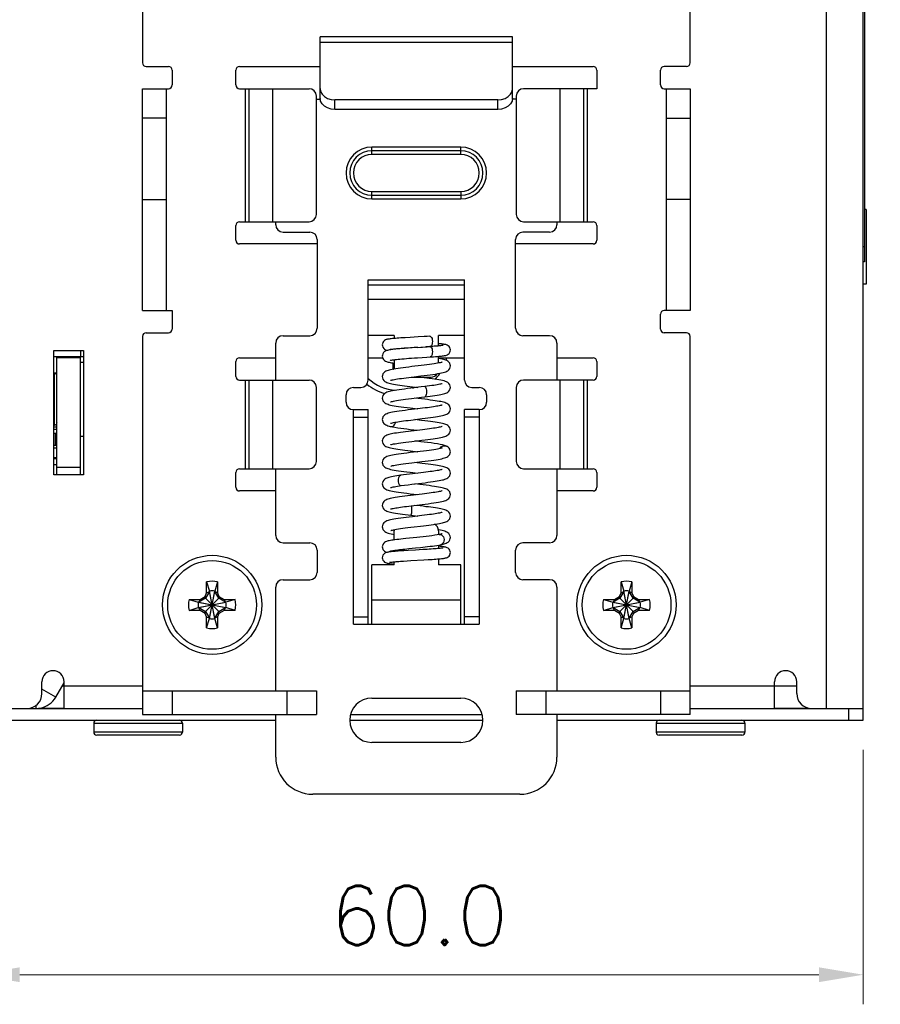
# Model space of a CAD drawing. Header units: inches. Extents: x 0 to 420, y 0 to 297.
# Tile 2 of 10: x 51 to 109, y 67 to 134. Entities that reach past the tile are written whole.
import ezdxf

# ---------------------------------------------------------------- set-up
doc = ezdxf.new("R2010")
doc.units = ezdxf.units.IN
doc.header["$MEASUREMENT"] = 0
doc.layers.add('Dimension', color=2, linetype='Continuous', lineweight=9)
doc.styles.add('ROMANS', font='romans')
doc.dimstyles.new('yutana', dxfattribs={"dimscale": 2, "dimtxt": 2, "dimasz": 1.5, "dimexe": 1, "dimexo": 1, "dimgap": 1, "dimtad": 1, "dimdec": 1, "dimzin": 0, "dimdsep": 46, "dimtxsty": 'ROMANS', "dimcen": 0, "dimadec": 0, "dimazin": 0, "dimtp": 0.01, "dimtm": 0.01, "dimtfac": 1, "dimtdec": 1, "dimtmove": 0, "dimatfit": 3, "dimfxl": 1, "dimtolj": 1, "dimtzin": 0, "dimlwd": 0, "dimlwe": 0, "dimarcsym": 0})

# ---------------------------------------------------------------- blocks, each defined once
blk = doc.blocks.new('*D1')
at = {"layer": 'Defpoints', "color": 0}
for p in [(48.199, 86.5), (108.199, 86.5), (108.199, 69.296)]:
    blk.add_point(p, dxfattribs=at)
at = {"layer": 'Dimension', "color": 0, "lineweight": 0}
for p, q in [((48.199, 84.5), (48.199, 67.296)), ((108.199, 84.5), (108.199, 67.296)), ((51.199, 69.296), (105.199, 69.296))]:
    blk.add_line(p, q, dxfattribs=at)
at = {"layer": 'Dimension', "color": 0}
for points in [[(51.199, 69.796), (51.199, 68.796), (48.199, 69.296)], [(105.199, 69.796), (105.199, 68.796), (108.199, 69.296)]]:
    blk.add_solid(points, dxfattribs=at)
at = {"layer": 'Dimension', "color": 0, "insert": (78.199, 73.296), "char_height": 4, "attachment_point": 5, "style": 'ROMANS'}
blk.add_mtext('\\A1;60.0', dxfattribs=at)
blk = doc.blocks.new('*D2')
at = {"layer": 'Defpoints', "color": 0}
for p in [(108.199, 210.5), (108.199, 86.5), (124.179, 86.5)]:
    blk.add_point(p, dxfattribs=at)
at = {"layer": 'Dimension', "color": 0, "lineweight": 0}
for p, q in [((110.199, 210.5), (126.179, 210.5)), ((124.179, 207.5), (124.179, 89.5)), ((110.199, 86.5), (126.179, 86.5))]:
    blk.add_line(p, q, dxfattribs=at)
at = {"layer": 'Dimension', "color": 0}
for points in [[(123.679, 207.5), (124.679, 207.5), (124.179, 210.5)], [(123.679, 89.5), (124.679, 89.5), (124.179, 86.5)]]:
    blk.add_solid(points, dxfattribs=at)
at = {"layer": 'Dimension', "color": 0, "insert": (120.179, 148.5), "char_height": 4, "attachment_point": 5, "rotation": 90, "style": 'ROMANS'}
blk.add_mtext('\\A1;124.0', dxfattribs=at)

msp = doc.modelspace()

# ---------------------------------------------------------------- linework, layer by layer
at = {"color": 7, "linetype": 'Continuous'}
for p, q in [((108.199, 86.5), (108.199, 210.5)), ((105.699, 209.7), (105.699, 87.3)), ((108.274, 181), (108.274, 117.5)), ((59.499, 158.75), (59.499, 130.95)), ((96.499, 130.95), (96.499, 158.75)), ((84.499, 132.697), (71.499, 132.697)), ((71.499, 129.203), (71.499, 132.697)), ((84.499, 129.203), (84.499, 132.697)), ((71.499, 132.339), (84.499, 132.339)), ((59.749, 130.7), (61.249, 130.7)), ((66.049, 130.7), (71.499, 130.7)), ((84.499, 130.7), (89.949, 130.7)), ((96.249, 130.7), (94.749, 130.7)), ((61.499, 130.45), (61.499, 129.45)), ((65.799, 129.45), (65.799, 130.45)), ((90.199, 130.45), (90.199, 129.2)), ((94.499, 129.45), (94.499, 130.45)), ((59.499, 114.2), (59.499, 129.2)), ((59.499, 129.2), (61.249, 129.2)), ((61.099, 129.2), (61.099, 114.2)), ((66.049, 129.2), (70.749, 129.2)), ((66.456, 120.2), (66.456, 129.2)), ((66.714, 120.2), (66.714, 129.2)), ((68.307, 120.2), (68.307, 129.2)), ((71.499, 128.56), (71.499, 129.203)), ((84.499, 128.5), (84.499, 129.203)), ((90.199, 129.2), (85.249, 129.2)), ((87.69, 129.2), (87.69, 120.2)), ((89.283, 129.2), (89.283, 120.2)), ((89.541, 129.2), (89.541, 120.2)), ((94.749, 129.2), (96.499, 129.2)), ((94.899, 114.2), (94.899, 129.2)), ((96.499, 129.2), (96.499, 114.2)), ((71.249, 120.7), (71.249, 128.7)), ((71.249, 128.5), (71.499, 128.5)), ((71.499, 128.539), (71.499, 128.5)), ((84.749, 128.5), (84.499, 128.5)), ((84.749, 128.7), (84.749, 120.7)), ((83.499, 128.437), (72.499, 128.437)), ((72.499, 127.794), (72.499, 128.437)), ((83.499, 127.794), (83.499, 128.437)), ((61.099, 127.2), (59.499, 127.2)), ((83.499, 127.794), (72.499, 127.794)), ((94.899, 127.2), (96.499, 127.2)), ((80.999, 125.25), (74.999, 125.25)), ((74.999, 124.75), (74.999, 125.25)), ((80.999, 124.75), (80.999, 125.25)), ((80.999, 125), (74.999, 125)), ((80.999, 124.75), (74.999, 124.75)), ((74.999, 122.25), (80.999, 122.25)), ((74.999, 121.75), (74.999, 122.25)), ((74.999, 122), (80.999, 122)), ((80.999, 122.25), (80.999, 121.75)), ((59.499, 121.7), (61.099, 121.7)), ((74.999, 121.75), (80.999, 121.75)), ((96.499, 121.7), (94.899, 121.7)), ((108.399, 121.026), (108.274, 121.024)), ((108.399, 121.026), (108.399, 115.974)), ((65.799, 118.95), (65.799, 119.95)), ((66.049, 120.2), (70.749, 120.2)), ((68.499, 120), (68.499, 120.2)), ((85.249, 120.2), (89.949, 120.2)), ((87.499, 120.2), (87.499, 120)), ((90.199, 119.95), (90.199, 118.95)), ((68.999, 119.5), (70.799, 119.5)), ((86.999, 119.5), (85.199, 119.5)), ((71.299, 118.7), (66.049, 118.7)), ((71.299, 119), (71.299, 113)), ((84.699, 113), (84.699, 119)), ((89.949, 118.7), (84.699, 118.7)), ((108.274, 118.5), (108.199, 118.5)), ((108.274, 117.5), (108.199, 117.5)), ((74.749, 116.267), (81.249, 116.267)), ((74.749, 109.5), (74.749, 116.267)), ((74.749, 115.929), (81.249, 115.929)), ((81.249, 109.5), (81.249, 116.267)), ((108.399, 115.974), (108.199, 115.977)), ((74.749, 114.964), (81.249, 114.964)), ((59.499, 114.2), (61.499, 114.2)), ((61.499, 114.2), (61.499, 112.95)), ((94.499, 112.95), (94.499, 113.95)), ((96.499, 114.2), (94.749, 114.2)), ((59.749, 112.7), (61.249, 112.7)), ((68.999, 112.5), (70.799, 112.5)), ((76.499, 112.501), (74.749, 112.501)), ((76.499, 112.501), (76.499, 112.31)), ((81.249, 112.501), (79.499, 112.501)), ((79.499, 111.805), (79.499, 112.501)), ((86.999, 112.5), (85.199, 112.5)), ((96.249, 112.7), (94.749, 112.7)), ((59.499, 112.45), (59.499, 86.9)), ((68.499, 109.5), (68.499, 112)), ((77.573, 112.382), (77.244, 112.362)), ((87.499, 112), (87.499, 109.5)), ((96.499, 86.9), (96.499, 112.45)), ((53.499, 111.5), (55.499, 111.5)), ((53.499, 103.1), (53.499, 111.5)), ((55.299, 111.5), (55.299, 111.1)), ((55.499, 111.5), (55.499, 103.1)), ((76.499, 111.608), (76.499, 111.583)), ((76.984, 111.646), (77.207, 111.66)), ((77.207, 111.66), (77.453, 111.675)), ((77.453, 111.675), (77.719, 111.691)), ((77.719, 111.691), (78.308, 111.724)), ((78.098, 111.71), (78.72, 111.749)), ((78.308, 111.724), (78.624, 111.743)), ((78.914, 111.761), (78.649, 111.744)), ((78.785, 111.753), (78.923, 111.762)), ((78.914, 111.761), (78.942, 111.758)), ((79.106, 111.774), (78.923, 111.762)), ((78.942, 111.765), (78.923, 111.762)), ((53.499, 111.1), (55.499, 111.1)), ((53.699, 103.1), (53.699, 111.1)), ((55.299, 111), (53.699, 111)), ((55.299, 103.1), (55.299, 111.1)), ((55.299, 110.7), (55.499, 110.7)), ((65.799, 109.75), (65.799, 110.75)), ((66.049, 111), (68.499, 111)), ((74.749, 111), (75.723, 111)), ((76.429, 110.243), (76.429, 110.652)), ((76.499, 110.88), (76.499, 110.243)), ((78.067, 111.008), (78.718, 111.049)), ((78.718, 111.049), (79.032, 111.069)), ((79.499, 110.649), (79.499, 111.104)), ((79.499, 111), (81.249, 111)), ((87.499, 111), (89.949, 111)), ((90.199, 110.75), (90.199, 109.75)), ((53.699, 109.975), (53.499, 109.975)), ((53.499, 109.95), (53.549, 109.95)), ((53.549, 106.451), (53.549, 109.95)), ((76.429, 110.243), (76.499, 110.48)), ((76.621, 110.263), (76.487, 110.241)), ((78.322, 110.481), (77.696, 110.406)), ((66.049, 109.5), (70.749, 109.5)), ((66.456, 103.5), (66.456, 109.5)), ((66.714, 103.5), (66.714, 109.5)), ((68.307, 103.5), (68.307, 109.5)), ((77.652, 109.701), (78.999, 109.701)), ((77.683, 109.705), (78.313, 109.779)), ((89.949, 109.5), (85.249, 109.5)), ((87.69, 109.5), (87.69, 103.5)), ((89.283, 109.5), (89.283, 103.5)), ((89.541, 109.5), (89.541, 103.5)), ((71.249, 104), (71.249, 109)), ((73.749, 109), (74.249, 109)), ((78.335, 109.032), (77.616, 108.947)), ((77.731, 109.049), (78.104, 109.005)), ((78.571, 109.061), (78.335, 109.032)), ((81.749, 109), (82.249, 109)), ((84.749, 109), (84.749, 104)), ((73.249, 108), (73.249, 108.5)), ((77.67, 108.253), (78.356, 108.335)), ((78.357, 108.225), (77.893, 108.28)), ((78.356, 108.335), (78.578, 108.362)), ((82.749, 108.5), (82.749, 108)), ((73.749, 107.5), (74.749, 107.5)), ((73.749, 93), (73.749, 107.5)), ((74.749, 93), (74.749, 107.5)), ((78.252, 107.572), (77.662, 107.502)), ((82.249, 107.5), (81.249, 107.5)), ((81.249, 93), (81.249, 107.5)), ((82.249, 107.5), (82.249, 93)), ((73.749, 107), (74.749, 107)), ((77.622, 106.797), (78.398, 106.89)), ((78.358, 106.775), (77.893, 106.83)), ((82.249, 107), (81.249, 107)), ((53.499, 106.451), (53.549, 106.451)), ((53.699, 106.322), (53.499, 106.322)), ((53.699, 106.165), (53.499, 106.165)), ((53.499, 105.902), (53.699, 105.902)), ((53.599, 105.902), (53.599, 105.102)), ((76.24, 106.368), (76.24, 106.368)), ((78.231, 106.12), (77.655, 106.051)), ((55.299, 105.7), (55.499, 105.7)), ((77.705, 105.357), (78.372, 105.437)), ((53.499, 105.102), (53.699, 105.102)), ((53.699, 104.895), (53.499, 104.895)), ((78.258, 104.673), (77.579, 104.592)), ((80.027, 105.031), (80.028, 105.031)), ((53.699, 104.25), (53.499, 104.25)), ((53.499, 104.2), (53.699, 104.2)), ((77.697, 103.906), (78.373, 103.987)), ((53.499, 103.798), (53.699, 103.798)), ((53.699, 103.6), (55.299, 103.6)), ((65.799, 102.25), (65.799, 103.25)), ((66.049, 103.5), (70.749, 103.5)), ((68.499, 99), (68.499, 103.5)), ((78.302, 103.228), (77.736, 103.161)), ((85.249, 103.5), (89.949, 103.5)), ((87.499, 103.5), (87.499, 99)), ((90.199, 103.25), (90.199, 102.25)), ((55.499, 103.1), (53.499, 103.1)), ((77.685, 102.455), (78.377, 102.537)), ((68.499, 102), (66.049, 102)), ((78.226, 102.44), (77.893, 102.48)), ((89.949, 102), (87.499, 102)), ((78.384, 101.788), (77.607, 101.696)), ((77.653, 101.001), (78.395, 101.089)), ((77.626, 100.362), (78.104, 100.305)), ((76.499, 98.69), (76.499, 99.3)), ((79.499, 99.3), (79.499, 99.057)), ((78.039, 98.86), (77.278, 98.781)), ((79.538, 99.057), (79.538, 99.057)), ((68.999, 98.5), (70.799, 98.5)), ((71.299, 98), (71.299, 96.5)), ((76.499, 97.914), (76.499, 97.986)), ((77.446, 97.979), (77.149, 97.961)), ((77.22, 98.074), (77.495, 98.103)), ((77.495, 98.103), (77.948, 98.15)), ((77.948, 98.15), (78.27, 98.184)), ((78.738, 98.055), (78.434, 98.037)), ((79.499, 98.342), (79.499, 98.11)), ((84.699, 96.5), (84.699, 98)), ((86.999, 98.5), (85.199, 98.5)), ((76.499, 97), (76.499, 97.213)), ((76.924, 97.246), (77.14, 97.26)), ((77.14, 97.26), (77.378, 97.275)), ((77.378, 97.275), (77.637, 97.291)), ((77.637, 97.291), (78.507, 97.341)), ((78.507, 97.341), (78.798, 97.358)), ((79.499, 97.408), (79.499, 97)), ((76.499, 97), (74.999, 97)), ((74.999, 93), (74.999, 97)), ((80.999, 97), (79.499, 97)), ((80.999, 93), (80.999, 97)), ((68.999, 96), (70.799, 96)), ((86.999, 96), (85.199, 96)), ((64.014, 95.195), (63.754, 94.745)), ((63.829, 95.857), (64.014, 95.232)), ((63.829, 95.117), (63.829, 95.857)), ((63.829, 95.117), (64.014, 95.195)), ((64.384, 93.368), (64.014, 95.232)), ((64.014, 95.232), (64.014, 95.195)), ((64.014, 93.368), (64.384, 95.232)), ((64.384, 93.405), (64.014, 95.195)), ((64.014, 93.405), (64.384, 95.195)), ((64.569, 95.857), (64.384, 95.232)), ((64.384, 95.195), (64.384, 95.232)), ((64.569, 95.117), (64.384, 95.195)), ((64.644, 94.745), (64.384, 95.195)), ((64.569, 95.857), (64.569, 95.117)), ((68.499, 88.5), (68.499, 95.5)), ((87.499, 95.5), (87.499, 88.5)), ((92.014, 95.195), (91.754, 94.745)), ((91.829, 95.857), (92.014, 95.232)), ((91.829, 95.117), (91.829, 95.857)), ((91.829, 95.117), (92.014, 95.195)), ((92.384, 93.368), (92.014, 95.232)), ((92.014, 95.232), (92.014, 95.195)), ((92.014, 93.368), (92.384, 95.232)), ((92.384, 93.405), (92.014, 95.195)), ((92.014, 93.405), (92.384, 95.195)), ((92.569, 95.857), (92.384, 95.232)), ((92.384, 95.195), (92.384, 95.232)), ((92.569, 95.117), (92.384, 95.195)), ((92.644, 94.745), (92.384, 95.195)), ((92.569, 95.857), (92.569, 95.117)), ((62.642, 94.67), (63.267, 94.485)), ((62.642, 94.67), (63.382, 94.67)), ((63.754, 94.745), (63.304, 94.485)), ((63.382, 94.67), (63.304, 94.485)), ((63.382, 94.67), (63.735, 94.874)), ((63.735, 94.874), (63.829, 95.117)), ((63.735, 94.874), (63.754, 94.745)), ((64.644, 93.855), (63.754, 94.745)), ((63.754, 93.855), (64.644, 94.745)), ((64.569, 95.117), (64.663, 94.874)), ((64.663, 94.874), (64.644, 94.745)), ((65.094, 94.485), (64.644, 94.745)), ((64.663, 94.874), (65.015, 94.67)), ((65.015, 94.67), (65.755, 94.67)), ((65.015, 94.67), (65.094, 94.485)), ((65.755, 94.67), (65.131, 94.485)), ((80.999, 94.616), (74.999, 94.616)), ((90.642, 94.67), (91.382, 94.67)), ((90.642, 94.67), (91.267, 94.485)), ((91.754, 94.745), (91.304, 94.485)), ((91.382, 94.67), (91.304, 94.485)), ((91.382, 94.67), (91.735, 94.874)), ((91.735, 94.874), (91.829, 95.117)), ((91.735, 94.874), (91.754, 94.745)), ((92.644, 93.855), (91.754, 94.745)), ((91.754, 93.855), (92.644, 94.745)), ((92.569, 95.117), (92.663, 94.874)), ((92.663, 94.874), (92.644, 94.745)), ((93.094, 94.485), (92.644, 94.745)), ((92.663, 94.874), (93.015, 94.67)), ((93.015, 94.67), (93.755, 94.67)), ((93.015, 94.67), (93.094, 94.485)), ((93.755, 94.67), (93.131, 94.485)), ((62.642, 93.93), (63.267, 94.115)), ((63.382, 93.93), (62.642, 93.93)), ((63.304, 94.485), (63.267, 94.485)), ((63.267, 94.485), (65.131, 94.115)), ((63.267, 94.115), (65.131, 94.485)), ((63.267, 94.115), (63.304, 94.115)), ((63.304, 94.485), (65.094, 94.115)), ((63.304, 94.115), (65.094, 94.485)), ((63.304, 94.115), (63.754, 93.855)), ((63.382, 93.93), (63.304, 94.115)), ((63.735, 93.726), (63.382, 93.93)), ((64.644, 93.855), (65.094, 94.115)), ((65.015, 93.93), (64.663, 93.726)), ((65.015, 93.93), (65.094, 94.115)), ((65.755, 93.93), (65.015, 93.93)), ((65.131, 94.485), (65.094, 94.485)), ((65.094, 94.115), (65.131, 94.115)), ((65.755, 93.93), (65.131, 94.115)), ((90.642, 93.93), (91.267, 94.115)), ((91.382, 93.93), (90.642, 93.93)), ((91.267, 94.115), (93.131, 94.485)), ((91.304, 94.485), (91.267, 94.485)), ((91.267, 94.485), (93.131, 94.115)), ((91.267, 94.115), (91.304, 94.115)), ((91.304, 94.115), (93.094, 94.485)), ((91.304, 94.485), (93.094, 94.115)), ((91.304, 94.115), (91.754, 93.855)), ((91.382, 93.93), (91.304, 94.115)), ((91.735, 93.726), (91.382, 93.93)), ((92.644, 93.855), (93.094, 94.115)), ((93.015, 93.93), (92.663, 93.726)), ((93.015, 93.93), (93.094, 94.115)), ((93.755, 93.93), (93.015, 93.93)), ((93.131, 94.485), (93.094, 94.485)), ((93.094, 94.115), (93.131, 94.115)), ((93.755, 93.93), (93.131, 94.115)), ((63.735, 93.726), (63.754, 93.855)), ((63.829, 93.483), (63.735, 93.726)), ((63.754, 93.855), (64.014, 93.405)), ((63.829, 93.483), (64.014, 93.405)), ((63.829, 92.743), (63.829, 93.483)), ((63.829, 92.743), (64.014, 93.368)), ((64.014, 93.405), (64.014, 93.368)), ((64.384, 93.405), (64.644, 93.855)), ((64.569, 93.483), (64.384, 93.405)), ((64.384, 93.368), (64.384, 93.405)), ((64.569, 92.743), (64.384, 93.368)), ((64.663, 93.726), (64.569, 93.483)), ((64.569, 93.483), (64.569, 92.743)), ((64.663, 93.726), (64.644, 93.855)), ((73.749, 93.5), (74.749, 93.5)), ((82.249, 93.5), (81.249, 93.5)), ((91.735, 93.726), (91.754, 93.855)), ((91.829, 93.483), (91.735, 93.726)), ((91.754, 93.855), (92.014, 93.405)), ((91.829, 93.483), (92.014, 93.405)), ((91.829, 92.743), (91.829, 93.483)), ((91.829, 92.743), (92.014, 93.368)), ((92.014, 93.405), (92.014, 93.368)), ((92.384, 93.405), (92.644, 93.855)), ((92.569, 93.483), (92.384, 93.405)), ((92.384, 93.368), (92.384, 93.405)), ((92.569, 92.743), (92.384, 93.368)), ((92.663, 93.726), (92.569, 93.483)), ((92.569, 93.483), (92.569, 92.743)), ((92.663, 93.726), (92.644, 93.855)), ((73.749, 93), (82.249, 93)), ((52.699, 88.3), (52.699, 89.1)), ((53.639, 88.063), (52.699, 88.605)), ((53.639, 88.063), (54.199, 89.032)), ((59.499, 88.8), (54.065, 88.8)), ((54.199, 87.3), (54.199, 89.1)), ((102.199, 88.8), (96.499, 88.8)), ((102.199, 87.3), (102.199, 89.1)), ((103.699, 88.8), (102.199, 88.8)), ((103.699, 88.3), (103.699, 89.1)), ((59.499, 88.5), (71.249, 88.5)), ((61.499, 88.5), (61.499, 86.9)), ((69.249, 88.5), (69.249, 86.9)), ((71.249, 88.5), (71.249, 86.9)), ((74.999, 88), (80.999, 88)), ((84.749, 88.5), (96.499, 88.5)), ((84.749, 88.5), (84.749, 86.9)), ((86.749, 88.5), (86.749, 86.9)), ((94.499, 88.5), (94.499, 86.9)), ((48.199, 87.3), (59.499, 87.3)), ((52.318, 87.3), (52.318, 87.523)), ((52.46, 87.325), (54.199, 87.325)), ((96.499, 87.3), (108.199, 87.3)), ((102.199, 87.325), (104.541, 87.325)), ((107.199, 87.3), (107.199, 86.5)), ((59.499, 86.9), (71.249, 86.9)), ((68.499, 84), (68.499, 86.9)), ((73.564, 86.9), (82.434, 86.9)), ((96.499, 86.9), (84.749, 86.9)), ((87.499, 86.9), (87.499, 84)), ((48.199, 86.5), (68.499, 86.5)), ((56.199, 86.3), (62.199, 86.3)), ((56.199, 86.3), (56.199, 85.7)), ((62.199, 86.3), (62.199, 85.7)), ((73.51, 86.5), (82.488, 86.5)), ((87.499, 86.5), (108.199, 86.5)), ((94.199, 86.3), (100.199, 86.3)), ((94.199, 86.3), (94.199, 85.7)), ((100.199, 86.3), (100.199, 85.7)), ((62.199, 85.7), (56.199, 85.7)), ((61.999, 85.5), (56.399, 85.5)), ((100.199, 85.7), (94.199, 85.7)), ((99.999, 85.5), (94.399, 85.5)), ((80.999, 85), (74.999, 85)), ((84.999, 81.5), (70.999, 81.5))]:
    msp.add_line(p, q, dxfattribs=at)
for points in [[(71.499, 129.203), (71.533, 129.004), (71.633, 128.82), (71.792, 128.661), (71.999, 128.539), (72.24, 128.463), (72.499, 128.437)], [(83.499, 128.437), (83.758, 128.463), (83.999, 128.539), (84.206, 128.661), (84.365, 128.82), (84.465, 129.004), (84.499, 129.203)], [(72.499, 127.794), (72.24, 127.82), (71.999, 127.897), (71.792, 128.018), (71.633, 128.177), (71.533, 128.362), (71.499, 128.56)], [(84.499, 128.56), (84.465, 128.362), (84.365, 128.177), (84.206, 128.018), (83.999, 127.897), (83.758, 127.82), (83.499, 127.794)], [(76.584, 112.317), (76.482, 112.308), (76.389, 112.3), (76.305, 112.291), (76.231, 112.282), (76.166, 112.274), (76.109, 112.265), (76.058, 112.256), (76.011, 112.245), (75.963, 112.231), (75.909, 112.209), (75.847, 112.172), (75.786, 112.115), (75.736, 112.04), (75.706, 111.951), (75.699, 111.882)], [(75.699, 111.882), (75.707, 111.805), (75.741, 111.714), (75.792, 111.641), (75.854, 111.587), (75.916, 111.552), (75.97, 111.53), (76.019, 111.516), (76.054, 111.509)], [(77.244, 112.362), (77.092, 112.353), (76.951, 112.344), (76.819, 112.335), (76.697, 112.326), (76.584, 112.317)], [(78.525, 112.437), (78.125, 112.414), (77.573, 112.382)], [(78.914, 112.461), (78.73, 112.45), (78.525, 112.437)], [(78.914, 112.461), (78.942, 112.458), (78.987, 112.429), (79.027, 112.376), (79.057, 112.301), (79.077, 112.21), (79.084, 112.111)], [(79.084, 112.111), (79.077, 112.013), (79.057, 111.922), (79.027, 111.847), (78.987, 111.793), (78.942, 111.765)], [(80.299, 111.532), (80.291, 111.604), (80.26, 111.693), (80.209, 111.768), (80.148, 111.823), (80.086, 111.86), (80.033, 111.881), (79.985, 111.895), (79.938, 111.906), (79.888, 111.915), (79.831, 111.924), (79.767, 111.932), (79.695, 111.941), (79.612, 111.949), (79.52, 111.958), (79.499, 111.96)], [(79.815, 111.845), (79.814, 111.845), (79.804, 111.843), (79.785, 111.839), (79.758, 111.835), (79.724, 111.83), (79.683, 111.825), (79.635, 111.819), (79.58, 111.813), (79.519, 111.807)], [(76.193, 111.539), (76.115, 111.524), (76.047, 111.507), (75.983, 111.487), (75.92, 111.46), (75.854, 111.42), (75.79, 111.361), (75.737, 111.282), (75.706, 111.189), (75.699, 111.12)], [(76.185, 111.569), (76.184, 111.568), (76.186, 111.569), (76.2, 111.572), (76.224, 111.576), (76.257, 111.581), (76.299, 111.587), (76.347, 111.593), (76.404, 111.599), (76.467, 111.605)], [(76.512, 111.584), (76.389, 111.569), (76.284, 111.554), (76.193, 111.539)], [(76.467, 111.605), (76.537, 111.612), (76.614, 111.618), (76.697, 111.625), (76.786, 111.632), (76.882, 111.639), (76.984, 111.646)], [(78.098, 111.71), (77.842, 111.693), (77.602, 111.677), (77.378, 111.661), (77.171, 111.645), (76.981, 111.63), (76.808, 111.615), (76.651, 111.6), (76.512, 111.584)], [(79.084, 111.411), (79.077, 111.313), (79.057, 111.222), (79.027, 111.147), (78.987, 111.093), (78.942, 111.065), (78.923, 111.062)], [(78.942, 111.758), (78.987, 111.729), (79.027, 111.676), (79.057, 111.6), (79.077, 111.51), (79.084, 111.411)], [(79.519, 111.807), (79.45, 111.801), (79.375, 111.795), (79.292, 111.788), (79.203, 111.781), (79.106, 111.774)], [(79.4, 111.095), (79.508, 111.104), (79.605, 111.113), (79.692, 111.122), (79.769, 111.131), (79.837, 111.14), (79.895, 111.149), (79.947, 111.159), (79.994, 111.171), (80.043, 111.186), (80.097, 111.209), (80.157, 111.247), (80.215, 111.303), (80.262, 111.375), (80.292, 111.462), (80.299, 111.532)], [(75.699, 111.12), (75.705, 111.053), (75.736, 110.959), (75.789, 110.879), (75.851, 110.821), (75.913, 110.782), (75.972, 110.756), (76.029, 110.735), (76.089, 110.718), (76.155, 110.702), (76.23, 110.686), (76.317, 110.671), (76.416, 110.654), (76.499, 110.642)], [(76.225, 110.833), (76.222, 110.832), (76.224, 110.833), (76.243, 110.838), (76.278, 110.845), (76.326, 110.855), (76.387, 110.865), (76.462, 110.875)], [(76.462, 110.875), (76.549, 110.886), (76.65, 110.898), (76.762, 110.909), (76.887, 110.921), (77.022, 110.933), (77.169, 110.945), (77.327, 110.957), (77.496, 110.969), (77.676, 110.982), (77.867, 110.995), (78.067, 111.008)], [(79.53, 110.655), (79.434, 110.636), (79.322, 110.616), (79.193, 110.596), (79.049, 110.574), (78.888, 110.552), (78.711, 110.529), (78.522, 110.505), (78.322, 110.481)], [(79.032, 111.069), (79.161, 111.078), (79.284, 111.086), (79.4, 111.095)], [(80.299, 110.455), (80.29, 110.533), (80.254, 110.633), (80.196, 110.714), (80.131, 110.772), (80.063, 110.814), (79.993, 110.846), (79.918, 110.873), (79.833, 110.897), (79.736, 110.921), (79.625, 110.944), (79.499, 110.968)], [(79.732, 110.707), (79.734, 110.708), (79.734, 110.708), (79.712, 110.701), (79.671, 110.688), (79.61, 110.672), (79.53, 110.655)], [(75.943, 110.093), (75.873, 110.052), (75.805, 109.993), (75.745, 109.91), (75.707, 109.808), (75.699, 109.73)], [(76.487, 110.241), (76.368, 110.218), (76.262, 110.196), (76.169, 110.174), (76.087, 110.15), (76.013, 110.124), (75.943, 110.093)], [(77.696, 110.406), (77.492, 110.382), (77.295, 110.357), (77.108, 110.333), (76.932, 110.31), (76.77, 110.286), (76.621, 110.263)], [(78.313, 109.779), (78.526, 109.805), (78.735, 109.831), (78.934, 109.857), (79.121, 109.883), (79.293, 109.908)], [(79.293, 109.908), (79.448, 109.933), (79.587, 109.958), (79.707, 109.982), (79.812, 110.007), (79.902, 110.032), (79.983, 110.06), (80.056, 110.092), (80.126, 110.134), (80.193, 110.192), (80.252, 110.274), (80.29, 110.375), (80.299, 110.455)], [(75.699, 109.73), (75.709, 109.646), (75.745, 109.549), (75.802, 109.47), (75.868, 109.412), (75.937, 109.369), (76.008, 109.337), (76.082, 109.311), (76.162, 109.288), (76.251, 109.266), (76.351, 109.244), (76.464, 109.223), (76.589, 109.201), (76.726, 109.18), (76.875, 109.158), (77.035, 109.136), (77.202, 109.114), (77.376, 109.092), (77.553, 109.07), (77.731, 109.049)], [(76.262, 109.475), (76.263, 109.476), (76.282, 109.483), (76.319, 109.494), (76.371, 109.508), (76.439, 109.524), (76.52, 109.54), (76.617, 109.558), (76.727, 109.576), (76.852, 109.596), (76.99, 109.616), (77.143, 109.637), (77.31, 109.659), (77.49, 109.681), (77.683, 109.705)], [(80.299, 109.005), (80.29, 109.084), (80.251, 109.187), (80.189, 109.271), (80.116, 109.332), (80.039, 109.376), (79.959, 109.409), (79.872, 109.437), (79.772, 109.463), (79.658, 109.488), (79.527, 109.513), (79.383, 109.537), (79.225, 109.562), (79.058, 109.586), (78.883, 109.609), (78.702, 109.632), (78.517, 109.655), (78.33, 109.678), (78.137, 109.701)], [(79.736, 109.26), (79.735, 109.259), (79.72, 109.253), (79.688, 109.243), (79.639, 109.23), (79.575, 109.215), (79.497, 109.198), (79.403, 109.181), (79.296, 109.162), (79.173, 109.143), (79.037, 109.123), (78.886, 109.102), (78.722, 109.08), (78.571, 109.061)], [(77.616, 108.947), (77.4, 108.92), (77.198, 108.895), (77.008, 108.87), (76.831, 108.845), (76.67, 108.821), (76.525, 108.797), (76.395, 108.774), (76.281, 108.75), (76.181, 108.727), (76.092, 108.702), (76.014, 108.674), (75.941, 108.642), (75.871, 108.6), (75.803, 108.541), (75.745, 108.459), (75.707, 108.358), (75.699, 108.28)], [(78.571, 109.061), (78.589, 109.058), (78.617, 109.029), (78.642, 108.976), (78.662, 108.9), (78.674, 108.81), (78.678, 108.711)], [(78.578, 108.362), (78.745, 108.383), (78.929, 108.406), (79.101, 108.43), (79.259, 108.453), (79.404, 108.476), (79.534, 108.498), (79.651, 108.52), (79.753, 108.542), (79.843, 108.565), (79.923, 108.588), (79.995, 108.615), (80.064, 108.646), (80.132, 108.689), (80.198, 108.748), (80.255, 108.831), (80.291, 108.931), (80.299, 109.005)], [(78.678, 108.711), (78.674, 108.613), (78.662, 108.522), (78.642, 108.447), (78.617, 108.393), (78.589, 108.365), (78.578, 108.362)], [(75.699, 108.28), (75.707, 108.204), (75.744, 108.102), (75.803, 108.019), (75.871, 107.959), (75.941, 107.917), (76.011, 107.886), (76.086, 107.86), (76.169, 107.836), (76.263, 107.813), (76.371, 107.79), (76.493, 107.768), (76.632, 107.744), (76.789, 107.72), (76.964, 107.695), (77.159, 107.669), (77.368, 107.643), (77.584, 107.617), (78.104, 107.555)], [(76.262, 108.025), (76.263, 108.026), (76.284, 108.033), (76.325, 108.046), (76.385, 108.061), (76.462, 108.078), (76.556, 108.097), (76.668, 108.117), (76.796, 108.137), (76.94, 108.159), (77.1, 108.181), (77.276, 108.204), (77.466, 108.228), (77.67, 108.253)], [(80.299, 107.555), (80.29, 107.633), (80.253, 107.733), (80.195, 107.815), (80.129, 107.873), (80.062, 107.914), (79.993, 107.946), (79.921, 107.972), (79.842, 107.995), (79.753, 108.017), (79.651, 108.039), (79.537, 108.061), (79.409, 108.083), (79.268, 108.105), (79.113, 108.128), (78.943, 108.151), (78.76, 108.175), (78.564, 108.2), (78.357, 108.225)], [(77.662, 107.502), (77.448, 107.476), (77.237, 107.45), (77.034, 107.424), (76.847, 107.398), (76.679, 107.373), (76.53, 107.348), (76.399, 107.325), (76.285, 107.301), (76.184, 107.278), (76.096, 107.253), (76.018, 107.226), (75.945, 107.194), (75.873, 107.151), (75.803, 107.091), (75.744, 107.007), (75.707, 106.906), (75.699, 106.83)], [(79.733, 107.808), (79.735, 107.809), (79.732, 107.808), (79.708, 107.799), (79.667, 107.787), (79.612, 107.773), (79.542, 107.757), (79.46, 107.741), (79.367, 107.724), (79.262, 107.707), (79.148, 107.689), (79.024, 107.671), (78.889, 107.652), (78.745, 107.633), (78.59, 107.614), (78.426, 107.593), (78.252, 107.572)], [(78.398, 106.89), (78.595, 106.914), (78.784, 106.937), (78.964, 106.961), (79.132, 106.984), (79.286, 107.007), (79.426, 107.029), (79.55, 107.051), (79.661, 107.072), (79.759, 107.094), (79.846, 107.116), (79.924, 107.139), (79.996, 107.165), (80.064, 107.196), (80.13, 107.237), (80.195, 107.294), (80.251, 107.373), (80.289, 107.472), (80.299, 107.555)], [(53.699, 106.601), (53.694, 106.562), (53.679, 106.526), (53.655, 106.495), (53.624, 106.471), (53.587, 106.456), (53.549, 106.451)], [(75.699, 106.83), (75.707, 106.755), (75.743, 106.655), (75.8, 106.572), (75.867, 106.513), (75.935, 106.47), (76.005, 106.439), (76.079, 106.412), (76.161, 106.388), (76.24, 106.368)], [(76.24, 106.368), (76.256, 106.365), (76.343, 106.365), (76.426, 106.393), (76.499, 106.447), (76.556, 106.522), (76.592, 106.613), (76.597, 106.654)], [(76.262, 106.575), (76.263, 106.576), (76.283, 106.583), (76.322, 106.595), (76.378, 106.61), (76.45, 106.626), (76.535, 106.643), (76.633, 106.661), (76.743, 106.679), (76.864, 106.698), (76.996, 106.717), (77.137, 106.736), (77.288, 106.756), (77.45, 106.776), (77.622, 106.797)], [(80.299, 106.105), (80.29, 106.182), (80.254, 106.281), (80.197, 106.363), (80.132, 106.421), (80.065, 106.463), (79.997, 106.494), (79.926, 106.52), (79.847, 106.544), (79.758, 106.566), (79.658, 106.588), (79.544, 106.61), (79.416, 106.632), (79.274, 106.654), (79.118, 106.677), (78.948, 106.701), (78.764, 106.725), (78.567, 106.749), (78.358, 106.775)], [(77.655, 106.051), (77.463, 106.028), (77.277, 106.005), (77.101, 105.982), (76.938, 105.96), (76.788, 105.939), (76.651, 105.918), (76.527, 105.898), (76.415, 105.878), (76.314, 105.858), (76.224, 105.837), (76.143, 105.816), (76.068, 105.794), (75.999, 105.769), (75.933, 105.738), (75.866, 105.697), (75.801, 105.638), (75.743, 105.556), (75.707, 105.456), (75.699, 105.38)], [(76.24, 106.368), (76.379, 106.339), (76.551, 106.308), (76.74, 106.278), (76.942, 106.248), (77.153, 106.22), (77.367, 106.193), (77.581, 106.167), (78.104, 106.105)], [(79.733, 106.358), (79.734, 106.358), (79.733, 106.358), (79.711, 106.35), (79.672, 106.338), (79.617, 106.324), (79.548, 106.309), (79.467, 106.292), (79.373, 106.275), (79.269, 106.258), (79.153, 106.24), (79.026, 106.221), (78.888, 106.202), (78.74, 106.183), (78.58, 106.162), (78.411, 106.141), (78.231, 106.12)], [(78.372, 105.437), (78.584, 105.462), (78.781, 105.487), (78.963, 105.511), (79.129, 105.534), (79.281, 105.556), (79.42, 105.578), (79.544, 105.6), (79.657, 105.621), (79.757, 105.643), (79.845, 105.665), (79.924, 105.689), (79.996, 105.715), (80.064, 105.746), (80.131, 105.788), (80.196, 105.845), (80.252, 105.925), (80.29, 106.024), (80.299, 106.105)], [(75.699, 105.38), (75.706, 105.306), (75.743, 105.204), (75.802, 105.12), (75.871, 105.059), (75.942, 105.017), (76.012, 104.985), (76.086, 104.96), (76.168, 104.936), (76.259, 104.914), (76.363, 104.892), (76.479, 104.87), (76.607, 104.848), (76.746, 104.827), (76.896, 104.805), (77.056, 104.783), (77.228, 104.761), (77.413, 104.737), (77.61, 104.713), (78.104, 104.655)], [(76.262, 105.125), (76.263, 105.126), (76.284, 105.134), (76.325, 105.146), (76.386, 105.162), (76.464, 105.179), (76.56, 105.198), (76.673, 105.218), (76.804, 105.239), (76.952, 105.26), (77.116, 105.283), (77.298, 105.307), (77.495, 105.332), (77.705, 105.357)], [(80.028, 105.031), (79.912, 105.074), (79.771, 105.113), (79.606, 105.148), (79.418, 105.182), (79.211, 105.214), (78.991, 105.245), (78.763, 105.275), (78.532, 105.304), (78.303, 105.331), (77.893, 105.38)], [(77.579, 104.592), (77.362, 104.566), (77.158, 104.54), (76.971, 104.515), (76.799, 104.491), (76.644, 104.467), (76.505, 104.444), (76.381, 104.421), (76.271, 104.398), (76.174, 104.375), (76.088, 104.35), (76.011, 104.324), (75.94, 104.292), (75.871, 104.25), (75.803, 104.191), (75.745, 104.109), (75.707, 104.009), (75.699, 103.93)], [(79.732, 104.907), (79.734, 104.908), (79.733, 104.908), (79.709, 104.9), (79.665, 104.886), (79.602, 104.871), (79.521, 104.853), (79.422, 104.834), (79.306, 104.814), (79.174, 104.793), (79.026, 104.771), (78.86, 104.748), (78.675, 104.724), (78.474, 104.699), (78.258, 104.673)], [(78.373, 103.987), (78.595, 104.014), (78.805, 104.04), (78.999, 104.066), (79.176, 104.09), (79.336, 104.115), (79.479, 104.138), (79.606, 104.161), (79.718, 104.185), (79.818, 104.208), (79.905, 104.233), (79.984, 104.26), (80.056, 104.292), (80.127, 104.335), (80.194, 104.394), (80.253, 104.476), (80.29, 104.578), (80.299, 104.655)], [(79.59, 104.868), (79.605, 104.9), (79.668, 104.976), (79.749, 105.029), (79.842, 105.058), (79.938, 105.058), (80.027, 105.031)], [(80.299, 104.655), (80.292, 104.724), (80.26, 104.82), (80.208, 104.901), (80.145, 104.961), (80.08, 105.004), (80.027, 105.031)], [(75.699, 103.93), (75.706, 103.857), (75.741, 103.757), (75.799, 103.673), (75.867, 103.612), (75.937, 103.569), (76.008, 103.537), (76.083, 103.511), (76.166, 103.487), (76.261, 103.463), (76.37, 103.441), (76.493, 103.418), (76.633, 103.394), (76.791, 103.37), (76.968, 103.345), (77.161, 103.319), (77.365, 103.293), (77.574, 103.268), (78.104, 103.205)], [(76.265, 103.677), (76.264, 103.676), (76.265, 103.676), (76.288, 103.685), (76.331, 103.698), (76.392, 103.713), (76.471, 103.73), (76.567, 103.749), (76.68, 103.769), (76.808, 103.789), (76.953, 103.811), (77.114, 103.833), (77.292, 103.856), (77.487, 103.881), (77.697, 103.906)], [(80.299, 103.205), (80.289, 103.287), (80.252, 103.386), (80.195, 103.465), (80.13, 103.522), (80.064, 103.563), (79.996, 103.595), (79.925, 103.62), (79.847, 103.644), (79.76, 103.665), (79.662, 103.687), (79.551, 103.708), (79.426, 103.73), (79.287, 103.752), (79.134, 103.775), (78.967, 103.798), (78.789, 103.821), (78.6, 103.845), (78.402, 103.869), (77.893, 103.93)], [(79.736, 103.459), (79.735, 103.459), (79.717, 103.452), (79.682, 103.441), (79.631, 103.428), (79.565, 103.412), (79.487, 103.396), (79.397, 103.379), (79.297, 103.362), (79.185, 103.345), (79.064, 103.327), (78.932, 103.308), (78.789, 103.289), (78.637, 103.269), (78.474, 103.249), (78.302, 103.228)], [(78.377, 102.537), (78.585, 102.562), (78.779, 102.587), (78.96, 102.61), (79.126, 102.633), (79.278, 102.656), (79.417, 102.678), (79.542, 102.699), (79.655, 102.721), (79.756, 102.743), (79.845, 102.765), (79.923, 102.789), (79.995, 102.815), (80.063, 102.846), (80.13, 102.887), (80.196, 102.946), (80.254, 103.028), (80.291, 103.129), (80.299, 103.205)], [(76.938, 103.06), (76.813, 103.043), (76.675, 103.022), (76.547, 103.001), (76.43, 102.98), (76.324, 102.96), (76.229, 102.939), (76.145, 102.917), (76.069, 102.894), (75.999, 102.868), (75.931, 102.837), (75.864, 102.795), (75.798, 102.735), (75.741, 102.652), (75.706, 102.554), (75.699, 102.48)], [(76.938, 103.06), (76.925, 103.058), (76.874, 103.029), (76.829, 102.976), (76.794, 102.9), (76.771, 102.81), (76.764, 102.711)], [(76.764, 102.711), (76.771, 102.613), (76.794, 102.522), (76.829, 102.447), (76.874, 102.393), (76.925, 102.365), (76.965, 102.362)], [(77.736, 103.161), (77.533, 103.137), (77.328, 103.111), (77.12, 103.085), (76.938, 103.06)], [(75.699, 102.48), (75.707, 102.405), (75.742, 102.305), (75.799, 102.223), (75.866, 102.163), (75.935, 102.12), (76.007, 102.088), (76.084, 102.06), (76.17, 102.036), (76.267, 102.012), (76.377, 101.989), (76.501, 101.966), (76.642, 101.943), (76.798, 101.919), (76.97, 101.895), (77.158, 101.87), (77.36, 101.844), (77.574, 101.818), (78.104, 101.755)], [(76.261, 102.225), (76.262, 102.225), (76.279, 102.232), (76.315, 102.243), (76.368, 102.257), (76.436, 102.273), (76.519, 102.29), (76.617, 102.308), (76.727, 102.327), (76.851, 102.346), (76.965, 102.362)], [(76.965, 102.362), (77.189, 102.393), (77.438, 102.425), (77.685, 102.455)], [(80.299, 101.755), (80.29, 101.833), (80.253, 101.934), (80.194, 102.016), (80.127, 102.074), (80.058, 102.116), (79.988, 102.148), (79.912, 102.174), (79.828, 102.199), (79.733, 102.222), (79.625, 102.244), (79.503, 102.267), (79.367, 102.29), (79.215, 102.313), (79.047, 102.337), (78.863, 102.362), (78.664, 102.387), (78.45, 102.413), (78.226, 102.44)], [(79.735, 102.009), (79.734, 102.009), (79.715, 102.001), (79.676, 101.989), (79.62, 101.975), (79.55, 101.959), (79.465, 101.942), (79.368, 101.924), (79.259, 101.906), (79.139, 101.888), (79.009, 101.869), (78.869, 101.85), (78.718, 101.83), (78.556, 101.809), (78.384, 101.788)], [(77.607, 101.696), (77.41, 101.672), (77.22, 101.648), (77.04, 101.624), (76.871, 101.601), (76.716, 101.578), (76.575, 101.556), (76.45, 101.534), (76.339, 101.513), (76.24, 101.491), (76.153, 101.469), (76.075, 101.446), (76.003, 101.42), (75.935, 101.389), (75.869, 101.348), (75.804, 101.292), (75.747, 101.213), (75.709, 101.115), (75.699, 101.03)], [(78.395, 101.089), (78.6, 101.114), (78.803, 101.14), (78.998, 101.166), (79.178, 101.191), (79.341, 101.215), (79.485, 101.239), (79.613, 101.263), (79.725, 101.286), (79.823, 101.309), (79.909, 101.334), (79.986, 101.361), (80.058, 101.393)], [(80.058, 101.393), (80.129, 101.437), (80.198, 101.498), (80.256, 101.582), (80.292, 101.683), (80.299, 101.755)], [(75.699, 101.03), (75.707, 100.954), (75.743, 100.853), (75.802, 100.77), (75.868, 100.712), (75.936, 100.67), (76.004, 100.639), (76.076, 100.613), (76.156, 100.589), (76.246, 100.567), (76.348, 100.545), (76.464, 100.523), (76.594, 100.501), (76.738, 100.478), (76.897, 100.455), (77.069, 100.431), (77.254, 100.407), (77.449, 100.383), (77.626, 100.362)], [(76.265, 100.777), (76.264, 100.776), (76.264, 100.776), (76.284, 100.784), (76.321, 100.795), (76.373, 100.808), (76.437, 100.823), (76.514, 100.839), (76.602, 100.855), (76.7, 100.872), (76.808, 100.889), (76.926, 100.907), (77.053, 100.925), (77.19, 100.943), (77.335, 100.962), (77.49, 100.981), (77.653, 101.001)], [(77.626, 100.362), (77.637, 100.365), (77.655, 100.393), (77.671, 100.447), (77.684, 100.522), (77.691, 100.613), (77.694, 100.711)], [(77.694, 100.711), (77.691, 100.81), (77.684, 100.9), (77.671, 100.976), (77.663, 101.002)], [(80.299, 100.305), (80.29, 100.382), (80.253, 100.483), (80.194, 100.566), (80.126, 100.625), (80.058, 100.666), (79.988, 100.698), (79.916, 100.723), (79.838, 100.746), (79.751, 100.768), (79.653, 100.789), (79.543, 100.81), (79.421, 100.831), (79.286, 100.852), (79.141, 100.874), (78.984, 100.896), (78.818, 100.918), (78.642, 100.94), (78.455, 100.963), (78.257, 100.987), (77.893, 101.03)], [(79.735, 100.559), (79.734, 100.559), (79.715, 100.551), (79.678, 100.54), (79.627, 100.527), (79.561, 100.511), (79.481, 100.495), (79.387, 100.478), (79.28, 100.459), (79.159, 100.441), (79.024, 100.421), (78.878, 100.401), (78.719, 100.38), (78.549, 100.358), (78.366, 100.336)], [(78.366, 100.336), (77.742, 100.262), (77.524, 100.236), (77.316, 100.21), (77.121, 100.185), (76.94, 100.161), (76.774, 100.137), (76.624, 100.114), (76.489, 100.091), (76.368, 100.069), (76.261, 100.046), (76.167, 100.023), (76.084, 99.999), (76.009, 99.973), (75.939, 99.941), (75.87, 99.9), (75.803, 99.841), (75.745, 99.759), (75.707, 99.658), (75.699, 99.58)], [(79.006, 99.717), (79.161, 99.738), (79.304, 99.76), (79.435, 99.781), (79.554, 99.802), (79.661, 99.822), (79.756, 99.843), (79.842, 99.865), (79.92, 99.887), (79.991, 99.913), (80.059, 99.944), (80.127, 99.985), (80.194, 100.044), (80.254, 100.127), (80.291, 100.229), (80.299, 100.305)], [(75.699, 99.58), (75.706, 99.507), (75.742, 99.405), (75.803, 99.319), (75.874, 99.257), (75.948, 99.214), (76.023, 99.181), (76.105, 99.154), (76.196, 99.129), (76.3, 99.105), (76.418, 99.081), (76.499, 99.067)], [(76.265, 99.327), (76.264, 99.326), (76.264, 99.326), (76.287, 99.334), (76.329, 99.347), (76.388, 99.362), (76.464, 99.379)], [(76.464, 99.379), (76.556, 99.397), (76.664, 99.416), (76.786, 99.436), (76.923, 99.456), (77.075, 99.478), (77.244, 99.5), (77.431, 99.524), (77.637, 99.549), (77.855, 99.575), (78.282, 99.626)], [(78.282, 99.626), (78.479, 99.65), (78.666, 99.672), (78.841, 99.695), (79.006, 99.717)], [(80.299, 98.855), (80.289, 98.94), (80.25, 99.038), (80.193, 99.117), (80.127, 99.175), (80.059, 99.216), (79.989, 99.248), (79.914, 99.274), (79.831, 99.298), (79.739, 99.32), (79.636, 99.342), (79.519, 99.364), (79.485, 99.37)], [(76.546, 98.697), (76.433, 98.681), (76.332, 98.666), (76.242, 98.651), (76.164, 98.636), (76.095, 98.62), (76.033, 98.604), (75.975, 98.585), (75.916, 98.559), (75.854, 98.521), (75.793, 98.466), (75.74, 98.39), (75.707, 98.298), (75.699, 98.222)], [(77.278, 98.781), (77.11, 98.763), (76.953, 98.746), (76.806, 98.729), (76.67, 98.713), (76.546, 98.697)], [(79.538, 99.057), (79.407, 99.031), (79.24, 99.004), (79.056, 98.977), (78.861, 98.952), (78.658, 98.927), (78.451, 98.904), (78.244, 98.881), (78.039, 98.86)], [(79.735, 99.109), (79.736, 99.11), (79.725, 99.105), (79.697, 99.096), (79.653, 99.083), (79.595, 99.069), (79.538, 99.057)], [(79.538, 99.057), (79.625, 99.058), (79.703, 99.029), (79.771, 98.976), (79.824, 98.9), (79.858, 98.81), (79.869, 98.711)], [(79.629, 98.366), (79.713, 98.383), (79.802, 98.404), (79.882, 98.426), (79.953, 98.449), (80.019, 98.475), (80.083, 98.507), (80.147, 98.55), (80.208, 98.609), (80.26, 98.69), (80.292, 98.786), (80.299, 98.855)], [(79.869, 98.711), (79.858, 98.613), (79.824, 98.522), (79.771, 98.447), (79.703, 98.393), (79.629, 98.366)], [(75.699, 98.222), (75.706, 98.15), (75.74, 98.055), (75.794, 97.978), (75.856, 97.922), (75.919, 97.885), (75.976, 97.861), (76.012, 97.85)], [(76.558, 97.919), (76.466, 97.911), (76.381, 97.904), (76.305, 97.896), (76.236, 97.888), (76.173, 97.88), (76.118, 97.871), (76.068, 97.862), (76.022, 97.852), (75.976, 97.84), (75.924, 97.82), (75.861, 97.786), (75.796, 97.731), (75.741, 97.654), (75.707, 97.561), (75.699, 97.486)], [(76.224, 97.934), (76.223, 97.933), (76.224, 97.933), (76.24, 97.938), (76.269, 97.945), (76.31, 97.954), (76.361, 97.964), (76.422, 97.974), (76.492, 97.985)], [(76.492, 97.985), (76.571, 97.997), (76.66, 98.009), (76.756, 98.021), (76.861, 98.034), (76.973, 98.047), (77.093, 98.06), (77.22, 98.074)], [(77.149, 97.961), (77.014, 97.953), (76.887, 97.944), (76.768, 97.936), (76.659, 97.928), (76.558, 97.919)], [(78.434, 98.037), (77.938, 98.008), (77.446, 97.979)], [(78.27, 98.184), (78.433, 98.202), (78.598, 98.22), (78.761, 98.239), (78.923, 98.259), (79.08, 98.279), (79.233, 98.3), (79.379, 98.322)], [(79.509, 98.111), (79.427, 98.104), (79.336, 98.096), (79.236, 98.088), (79.126, 98.08), (79.006, 98.072), (78.876, 98.064), (78.738, 98.055)], [(79.379, 98.322), (79.516, 98.345), (79.629, 98.366)], [(80.299, 97.836), (80.291, 97.911), (80.259, 98), (80.209, 98.073), (80.148, 98.128), (80.086, 98.165), (80.031, 98.187), (79.982, 98.201), (79.934, 98.212), (79.883, 98.221), (79.826, 98.229), (79.761, 98.238), (79.687, 98.246), (79.603, 98.255), (79.51, 98.263), (79.499, 98.264)], [(79.813, 98.15), (79.814, 98.15), (79.812, 98.149), (79.798, 98.146), (79.773, 98.142), (79.739, 98.137), (79.696, 98.131), (79.643, 98.125), (79.581, 98.118), (79.509, 98.111)], [(75.699, 97.486), (75.707, 97.413), (75.74, 97.321), (75.793, 97.245), (75.857, 97.19), (75.919, 97.155), (75.972, 97.134), (76.019, 97.121), (76.067, 97.111), (76.119, 97.101), (76.176, 97.093), (76.24, 97.085), (76.312, 97.076), (76.394, 97.068)], [(76.183, 97.173), (76.183, 97.173), (76.188, 97.174), (76.205, 97.177), (76.232, 97.182), (76.268, 97.187), (76.312, 97.193), (76.364, 97.199), (76.424, 97.206), (76.49, 97.212)], [(76.49, 97.212), (76.564, 97.219), (76.644, 97.225), (76.731, 97.232), (76.825, 97.239), (76.924, 97.246)], [(78.798, 97.358), (78.937, 97.367), (79.07, 97.376), (79.195, 97.385), (79.312, 97.393), (79.42, 97.402)], [(79.42, 97.402), (79.519, 97.41), (79.609, 97.419), (79.689, 97.427), (79.761, 97.435), (79.825, 97.443), (79.882, 97.452), (79.933, 97.461), (79.98, 97.472), (80.028, 97.485), (80.081, 97.506), (80.143, 97.541), (80.206, 97.596), (80.258, 97.672), (80.291, 97.764), (80.299, 97.836)], [(76.394, 97.068), (76.484, 97.06), (76.499, 97.058)]]:
    msp.add_lwpolyline(points, dxfattribs=at)
for centre, radius in [((64.199, 94.3), 3.35), ((64.199, 94.3), 3), ((92.199, 94.3), 3.35), ((92.199, 94.3), 3)]:
    msp.add_circle(centre, radius, dxfattribs=at)
for centre, radius, start, end in [((59.749, 130.95), 0.25, 180, 270), ((61.249, 130.45), 0.25, 0, 90), ((66.049, 130.45), 0.25, 90, 180), ((89.949, 130.45), 0.25, 0, 90), ((94.749, 130.45), 0.25, 90, 180), ((96.249, 130.95), 0.25, 270, 0), ((61.249, 129.45), 0.25, 270, 0), ((66.049, 129.45), 0.25, 180, 270), ((70.749, 128.7), 0.5, 0, 90), ((85.249, 128.7), 0.5, 90, 180), ((94.749, 129.45), 0.25, 180, 270), ((74.999, 123.5), 1.75, 90, 270), ((80.999, 123.5), 1.75, 270, 90), ((74.999, 123.5), 1.5, 90, 270), ((74.999, 123.5), 1.25, 90, 270), ((80.999, 123.5), 1.5, 270, 90), ((80.999, 123.5), 1.25, 270, 90), ((70.749, 120.7), 0.5, 270, 0), ((85.249, 120.7), 0.5, 180, 270), ((66.049, 119.95), 0.25, 90, 180), ((68.999, 120), 0.5, 180, 270), ((86.999, 120), 0.5, 270, 0), ((89.949, 119.95), 0.25, 0, 90), ((70.799, 119), 0.5, 0, 90), ((85.199, 119), 0.5, 90, 180), ((66.049, 118.95), 0.25, 180, 270), ((89.949, 118.95), 0.25, 270, 0), ((94.749, 113.95), 0.25, 90, 180), ((59.749, 112.45), 0.25, 90, 180), ((61.249, 112.95), 0.25, 270, 0), ((68.999, 112), 0.5, 90, 180), ((70.799, 113), 0.5, 270, 0), ((85.199, 113), 0.5, 180, 270), ((86.999, 112), 0.5, 0, 90), ((94.749, 112.95), 0.25, 180, 270), ((96.249, 112.45), 0.25, 0, 90), ((66.049, 110.75), 0.25, 90, 180), ((76.799, 111.8), 3, 343.2246, 344.497), ((76.799, 111.8), 3.35, 343.36947, 346.15873), ((89.949, 110.75), 0.25, 0, 90), ((53.549, 109.8), 0.15, 0, 90), ((76.799, 111.8), 1.6, 256.62932, 257.88281), ((78.999, 110.201), 0.5, 270, 326.60506), ((76.799, 111.8), 3.35, 317.67228, 326.35195), ((66.049, 109.75), 0.25, 180, 270), ((70.749, 109), 0.5, 0, 90), ((74.249, 109.5), 0.5, 270, 0), ((76.799, 111.8), 3.35, 230.31708, 253.80855), ((76.799, 111.8), 3, 226.77018, 266.50585), ((76.799, 111.8), 3, 313.09059, 315.51778), ((81.749, 109.5), 0.5, 180, 270), ((85.249, 109), 0.5, 90, 180), ((89.949, 109.75), 0.25, 270, 0), ((73.749, 108.5), 0.5, 90, 180), ((76.799, 111.8), 3, 288.61769, 292.17159), ((82.249, 108.5), 0.5, 0, 90), ((73.749, 108), 0.5, 180, 270), ((82.249, 108), 0.5, 270, 0), ((70.749, 104), 0.5, 270, 0), ((85.249, 104), 0.5, 180, 270), ((66.049, 103.25), 0.25, 90, 180), ((89.949, 103.25), 0.25, 0, 90), ((66.049, 102.25), 0.25, 180, 270), ((89.949, 102.25), 0.25, 270, 0), ((76.999, 99.3), 0.5, 169.2945, 180), ((78.999, 99.3), 0.5, 0, 64.28278), ((68.999, 99), 0.5, 180, 270), ((86.999, 99), 0.5, 270, 0), ((70.799, 98), 0.5, 0, 90), ((85.199, 98), 0.5, 90, 180), ((64.199, 94.3), 1.6, 76.62932, 103.37068), ((68.999, 95.5), 0.5, 90, 180), ((70.799, 96.5), 0.5, 270, 0), ((85.199, 96.5), 0.5, 180, 270), ((86.999, 95.5), 0.5, 0, 90), ((92.199, 94.3), 1.6, 76.62932, 103.37068), ((64.199, 94.3), 0.95, 78.77065, 101.22935), ((92.199, 94.3), 0.95, 78.77065, 101.22935), ((64.199, 94.3), 1.6, 166.62932, 193.37068), ((64.199, 94.3), 1.6, 346.62932, 13.37068), ((92.199, 94.3), 1.6, 166.62932, 193.37068), ((92.199, 94.3), 1.6, 346.62932, 13.37068), ((64.199, 94.3), 0.95, 168.77065, 191.22935), ((64.199, 94.3), 0.95, 348.77065, 11.22935), ((92.199, 94.3), 0.95, 168.77065, 191.22935), ((92.199, 94.3), 0.95, 348.77065, 11.22935), ((64.199, 94.3), 0.95, 258.77065, 281.22935), ((92.199, 94.3), 0.95, 258.77065, 281.22935), ((64.199, 94.3), 1.6, 256.62932, 283.37068), ((92.199, 94.3), 1.6, 256.62932, 283.37068), ((53.449, 89.1), 0.75, 0, 180), ((102.949, 89.1), 0.75, 0, 180), ((51.699, 88.3), 1, 270, 0), ((52.318, 88.825), 1.525, 280.57766, 330), ((74.999, 86.5), 1.5, 90, 270), ((80.999, 86.5), 1.5, 270, 90), ((104.699, 88.3), 1, 180, 270), ((56.399, 86.3), 0.2, 90, 180), ((61.999, 86.3), 0.2, 0, 90), ((94.399, 86.3), 0.2, 90, 180), ((99.999, 86.3), 0.2, 0, 90), ((56.399, 85.7), 0.2, 180, 270), ((61.999, 85.7), 0.2, 270, 0), ((94.399, 85.7), 0.2, 180, 270), ((99.999, 85.7), 0.2, 270, 0), ((70.999, 84), 2.5, 180, 270), ((84.999, 84), 2.5, 270, 0)]:
    msp.add_arc(centre, radius, start, end, dxfattribs=at)

# ---------------------------------------------------------------- dimensions: what is measured, and where the dimension line sits
at = {"layer": 'Dimension'}
dim = msp.add_linear_dim(base=(124.179, 86.5), p1=(108.199, 210.5), p2=(108.199, 86.5), angle=90, dimstyle='yutana', dxfattribs=at)
dim.commit()
dim.dimension.update_dxf_attribs({"geometry": '*D2', "text_midpoint": (120.179, 148.5)})
dim = msp.add_linear_dim(base=(108.199, 69.296), p1=(48.199, 86.5), p2=(108.199, 86.5), dimstyle='yutana', dxfattribs=at)
dim.commit()
dim.dimension.update_dxf_attribs({"geometry": '*D1', "text_midpoint": (78.199, 73.296)})

doc.saveas('drawing.dxf')
